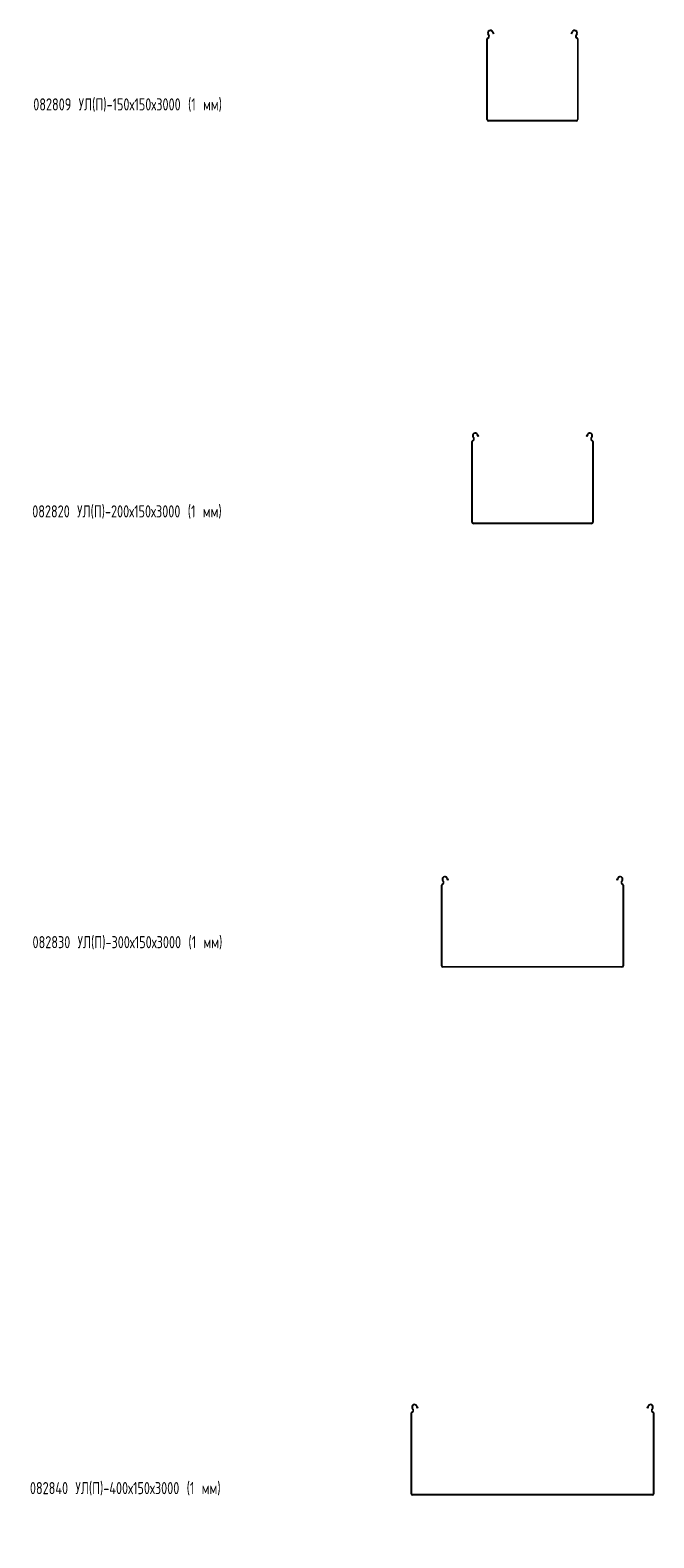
# Model space of a CAD drawing. Header units: millimetres. Extents: x -794 to 3872, y -6969 to -947.
# Tile 11 of 19: x -791 to 237, y -3433 to -947. Entities that reach past the tile are written whole.
import ezdxf

# ---------------------------------------------------------------- set-up
doc = ezdxf.new("R2010")
doc.units = ezdxf.units.MM
doc.styles.add('SLDTEXTSTYLE0', font='TXT', dxfattribs={"width": 0.7, "bigfont": 'bigfont'})

msp = doc.modelspace()

# ---------------------------------------------------------------- linework, layer by layer
at = {"color": 7, "linetype": 'Continuous', "lineweight": 15}
for p, q in [((-38.5, -1094.2), (-38.5, -961)), ((-37.5, -1094.2), (-37.5, -961)), ((-35.7, -955.7), (-37, -953.3)), ((-34.8, -955.2), (-36.1, -952.8)), ((-29.9, -949.5), (-28.2, -952.8)), ((-29, -949), (-27.3, -952.3)), ((-27.3, -952.3), (-28.2, -952.8)), ((100.3, -952.3), (102, -949)), ((101.2, -952.8), (100.3, -952.3)), ((101.2, -952.8), (102.9, -949.5)), ((109.1, -952.8), (107.8, -955.2)), ((110, -953.3), (108.7, -955.7)), ((110.5, -961), (110.5, -1094.2)), ((111.5, -961), (111.5, -1094.2)), ((109, -1095.7), (-36, -1095.7)), ((109, -1096.7), (-36, -1096.7)), ((-54.9, -1613.5), (-54.6, -1614.2)), ((-54.6, -1614.2), (-53.7, -1613.7)), ((-53.2, -1616.8), (-54.6, -1614.2)), ((-54, -1613.1), (-53.7, -1613.7)), ((-53.7, -1613.7), (-52.3, -1616.3)), ((125.3, -1616.3), (126.7, -1613.7)), ((127.6, -1614.2), (126.2, -1616.8)), ((126.7, -1613.7), (127, -1613.1)), ((126.7, -1613.7), (127.6, -1614.2)), ((127.6, -1614.2), (127.9, -1613.5)), ((-63.5, -1758.2), (-63.5, -1625)), ((-62.5, -1758.2), (-62.5, -1625)), ((-60.7, -1619.7), (-62, -1617.3)), ((-59.8, -1619.2), (-61.1, -1616.8)), ((-52.3, -1616.3), (-53.2, -1616.8)), ((126.2, -1616.8), (125.3, -1616.3)), ((134.1, -1616.8), (132.8, -1619.2)), ((135, -1617.3), (133.7, -1619.7)), ((135.5, -1625), (135.5, -1758.2)), ((136.5, -1625), (136.5, -1758.2)), ((134, -1759.7), (-61, -1759.7)), ((134, -1760.7), (-61, -1760.7)), ((-113.5, -2489.8), (-113.5, -2356.6)), ((-112.5, -2489.8), (-112.5, -2356.6)), ((-110.7, -2351.3), (-112, -2348.9)), ((-109.8, -2350.8), (-111.1, -2348.4)), ((-104.9, -2345.1), (-104.6, -2345.7)), ((-104.6, -2345.7), (-103.7, -2345.3)), ((-103.2, -2348.4), (-104.6, -2345.7)), ((-104, -2344.6), (-103.7, -2345.3)), ((-103.7, -2345.3), (-102.3, -2347.9)), ((-102.3, -2347.9), (-103.2, -2348.4)), ((175.3, -2347.9), (176.7, -2345.3)), ((176.2, -2348.4), (175.3, -2347.9)), ((177.6, -2345.7), (176.2, -2348.4)), ((176.7, -2345.3), (177, -2344.6)), ((176.7, -2345.3), (177.6, -2345.7)), ((177.6, -2345.7), (177.9, -2345.1)), ((184.1, -2348.4), (182.8, -2350.8)), ((185, -2348.9), (183.7, -2351.3)), ((185.5, -2356.6), (185.5, -2489.8)), ((186.5, -2356.6), (186.5, -2489.8)), ((184, -2491.3), (-111, -2491.3)), ((184, -2492.3), (-111, -2492.3)), ((-163.5, -3360.4), (-163.5, -3227.2)), ((-162.5, -3360.4), (-162.5, -3227.2)), ((-160.7, -3221.9), (-162, -3219.6)), ((-159.8, -3221.5), (-161.1, -3219.1)), ((-154.9, -3215.8), (-154.6, -3216.4)), ((-154.6, -3216.4), (-153.7, -3215.9)), ((-153.2, -3219.1), (-154.6, -3216.4)), ((-154, -3215.3), (-153.7, -3215.9)), ((-153.7, -3215.9), (-152.3, -3218.6)), ((-152.3, -3218.6), (-153.2, -3219.1)), ((225.3, -3218.6), (226.7, -3215.9)), ((226.2, -3219.1), (225.3, -3218.6)), ((227.6, -3216.4), (226.2, -3219.1)), ((226.7, -3215.9), (227, -3215.3)), ((226.7, -3215.9), (227.6, -3216.4)), ((227.6, -3216.4), (227.9, -3215.8)), ((234.1, -3219.1), (232.8, -3221.5)), ((235, -3219.6), (233.7, -3221.9)), ((235.5, -3227.2), (235.5, -3360.4)), ((236.5, -3227.2), (236.5, -3360.4)), ((234, -3361.9), (-161, -3361.9)), ((234, -3362.9), (-161, -3362.9))]:
    msp.add_line(p, q, dxfattribs=at)
for centre, radius, start, end in [((-36.7, -961), 1.8, 106.2863, 180), ((-33, -951.2), 4.5, 28.0725, 208.0725), ((-36.7, -961), 0.8, 106.2863, 180), ((-37.9, -956.8), 2.5, 286.2863, 28.0725), ((-37.9, -956.8), 3.5, 286.2863, 28.0725), ((-33, -951.2), 3.5, 28.0725, 208.0725), ((106, -951.2), 4.5, 331.9275, 151.9275), ((106, -951.2), 3.5, 331.9275, 151.9275), ((110.9, -956.8), 3.5, 151.9275, 253.7137), ((110.9, -956.8), 2.5, 151.9275, 253.7137), ((109.7, -961), 0.8, 0, 73.7137), ((109.7, -961), 1.8, 0, 73.7137), ((-36, -1094.2), 2.5, 180, 270), ((-36, -1094.2), 1.5, 180, 270), ((109, -1094.2), 1.5, 270, 0), ((109, -1094.2), 2.5, 270, 0), ((-58, -1615.2), 4.5, 28.0725, 208.0725), ((-58, -1615.2), 3.5, 28.0725, 208.0725), ((131, -1615.2), 4.5, 331.9275, 151.9275), ((131, -1615.2), 3.5, 331.9275, 151.9275), ((-61.7, -1625), 1.8, 106.2863, 180), ((-61.7, -1625), 0.8, 106.2863, 180), ((-62.9, -1620.9), 2.5, 286.2863, 28.0725), ((-62.9, -1620.9), 3.5, 286.2863, 28.0725), ((135.9, -1620.9), 3.5, 151.9275, 253.7137), ((135.9, -1620.9), 2.5, 151.9275, 253.7137), ((134.7, -1625), 0.8, 0, 73.7137), ((134.7, -1625), 1.8, 0, 73.7137), ((-61, -1758.2), 2.5, 180, 270), ((-61, -1758.2), 1.5, 180, 270), ((134, -1758.2), 2.5, 270, 0), ((134, -1758.2), 1.5, 270, 0), ((-111.7, -2356.6), 1.8, 106.2863, 180), ((-108, -2346.8), 4.5, 28.0725, 208.0725), ((-111.7, -2356.6), 0.8, 106.2863, 180), ((-112.9, -2352.4), 2.5, 286.2863, 28.0725), ((-112.9, -2352.4), 3.5, 286.2863, 28.0725), ((-108, -2346.8), 3.5, 28.0725, 208.0725), ((181, -2346.8), 4.5, 331.9275, 151.9275), ((181, -2346.8), 3.5, 331.9275, 151.9275), ((185.9, -2352.4), 3.5, 151.9275, 253.7137), ((185.9, -2352.4), 2.5, 151.9275, 253.7137), ((184.7, -2356.6), 0.8, 0, 73.7137), ((184.7, -2356.6), 1.8, 0, 73.7137), ((-111, -2489.8), 2.5, 180, 270), ((-111, -2489.8), 1.5, 180, 270), ((184, -2489.8), 1.5, 270, 0), ((184, -2489.8), 2.5, 270, 0), ((-161.7, -3227.2), 1.8, 106.2863, 180), ((-158, -3217.4), 4.5, 28.0725, 208.0725), ((-161.7, -3227.2), 0.8, 106.2863, 180), ((-162.9, -3223.1), 2.5, 286.2863, 28.0725), ((-162.9, -3223.1), 3.5, 286.2863, 28.0725), ((-158, -3217.4), 3.5, 28.0725, 208.0725), ((231, -3217.4), 4.5, 331.9275, 151.9275), ((231, -3217.4), 3.5, 331.9275, 151.9275), ((235.9, -3223.1), 3.5, 151.9275, 253.7137), ((235.9, -3223.1), 2.5, 151.9275, 253.7137), ((234.7, -3227.2), 0.8, 0, 73.7137), ((234.7, -3227.2), 1.8, 0, 73.7137), ((-161, -3360.4), 2.5, 180, 270), ((-161, -3360.4), 1.5, 180, 270), ((234, -3360.4), 1.5, 270, 0), ((234, -3360.4), 2.5, 270, 0)]:
    msp.add_arc(centre, radius, start, end, dxfattribs=at)

# ---------------------------------------------------------------- texts
at = {"color": 7, "linetype": 'Continuous', "lineweight": 0, "char_height": 20, "attachment_point": 1, "style": 'SLDTEXTSTYLE0'}
for s, insert in [('082809 \\M+18454\\M+1844C(\\M+18450)-150\\M+18487150\\M+184873000 (1 \\M+1847D\\M+1847D)', (-786.4, -1059.1)), ('082820 \\M+18454\\M+1844C(\\M+18450)-200\\M+18487150\\M+184873000 (1 \\M+1847D\\M+1847D)', (-788.1, -1730.3)), ('082830 \\M+18454\\M+1844C(\\M+18450)-300\\M+18487150\\M+184873000 (1 \\M+1847D\\M+1847D)', (-787.6, -2440.8)), ('082840 \\M+18454\\M+1844C(\\M+18450)-400\\M+18487150\\M+184873000 (1 \\M+1847D\\M+1847D)', (-791.9, -3341.2))]:
    msp.add_mtext(s, dxfattribs=dict(at, insert=insert))

doc.saveas('drawing.dxf')
